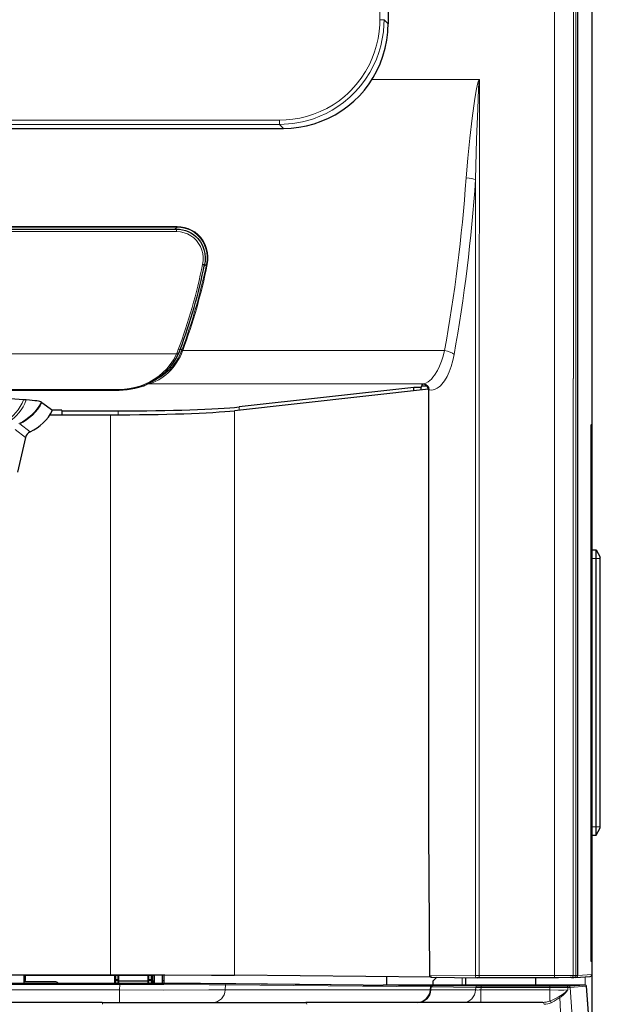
# Model space of a CAD drawing. Extents: x 460 to 909, y -34 to 836.
# Tile 4 of 5: x 771 to 909, y 139 to 374. Entities that reach past the tile are written whole.
import ezdxf

# ---------------------------------------------------------------- set-up
doc = ezdxf.new("R2010")
doc.units = 0

msp = doc.modelspace()

# ---------------------------------------------------------------- linework, layer by layer
at = {"color": 7, "lineweight": 30}
for p, q in [((907.342102, 584.47168), (907.342102, 149.4478)), ((907.332764, 583.369263), (907.328796, 277.418152)), ((858.742981, 372.955078), (858.742981, 372.996826)), ((903.921021, 366.776794), (903.918152, 146.138947)), ((570.86084, 348.051819), (833.813232, 348.04837)), ((833.813232, 348.04837), (833.852661, 348.04837)), ((596.31842, 324.031738), (808.355103, 324.028992)), ((800.423706, 286.627716), (800.200989, 286.627716)), ((800.623596, 286.627686), (800.423706, 286.627716)), ((866.642944, 286.273254), (866.777832, 286.678284)), ((866.915894, 287.092712), (866.777832, 286.678284)), ((866.777832, 286.678284), (866.915894, 286.609253)), ((866.948853, 287.092712), (866.915894, 287.092712)), ((866.915894, 286.609253), (866.915894, 287.092712)), ((868.026672, 286.609253), (866.915894, 286.609253)), ((610.007568, 285.674774), (794.664917, 285.672363)), ((771.87439, 283.354065), (744.880798, 285.310303)), ((868.360718, 285.87323), (822.112915, 280.746368)), ((864.929016, 286.293335), (823.230835, 281.639099)), ((864.929016, 285.492798), (864.929016, 286.293335)), ((866.642944, 286.273254), (864.929016, 286.293335)), ((866.642944, 285.6828), (866.642944, 286.273254)), ((868.368896, 285.73053), (868.367554, 180.772202)), ((772.517456, 283.307434), (771.87439, 283.354065)), ((776.150757, 282.782654), (776.250977, 282.707703)), ((776.250977, 282.707703), (778.764832, 280.828339)), ((778.138367, 279.765564), (792.549377, 279.765381)), ((781.003418, 280.828308), (778.764832, 280.828339)), ((781.003418, 280.828308), (781.052368, 280.681396)), ((781.052307, 279.765808), (781.052368, 280.681671)), ((781.052368, 280.681396), (794.443054, 280.681152)), ((907.07959, 277.293701), (907.077881, 149.480774)), ((907.328796, 277.418152), (907.07959, 277.293701)), ((772.356384, 274.367554), (770.409668, 266.098572)), ((907.342102, 245.537262), (907.342102, 247.537262)), ((907.342102, 247.537262), (908.342102, 247.537262)), ((908.342102, 245.537262), (908.342102, 247.537262)), ((908.342102, 247.537262), (909.342102, 245.805206)), ((907.342102, 245.537262), (907.342102, 181.537262)), ((908.342102, 181.537262), (908.342102, 245.537262)), ((909.342102, 245.537262), (909.342102, 245.805206)), ((909.342102, 181.537262), (909.342102, 245.537262)), ((868.367554, 180.772202), (868.599365, 146.185455)), ((907.342102, 179.537262), (907.342102, 181.537262)), ((908.342102, 179.537262), (908.342102, 181.537262)), ((908.342102, 179.537262), (909.342102, 181.269318)), ((909.342102, 181.269318), (909.342102, 181.537262)), ((907.342102, 179.537262), (908.342102, 179.537262)), ((907.077881, 149.480774), (907.369995, 149.444321)), ((907.369934, 146.369064), (907.369995, 149.444321)), ((612.121216, 146.24324), (792.547668, 146.240891)), ((771.992126, 146.213196), (771.992126, 146.241119)), ((802.992126, 146.213196), (771.992126, 146.213196)), ((771.992126, 144.223999), (771.992126, 146.171738)), ((771.992126, 146.171738), (802.992126, 146.171738)), ((772.34021, 144.934937), (772.34021, 146.171738)), ((793.592102, 145.766342), (793.592102, 146.171738)), ((793.592102, 145.766342), (793.842102, 145.766342)), ((793.592102, 144.512161), (793.592102, 145.621735)), ((793.592102, 145.621735), (793.842102, 145.621735)), ((793.592102, 144.512161), (793.592102, 145.621735)), ((793.592102, 145.621735), (793.842102, 145.621735)), ((793.648193, 145.621368), (793.648193, 145.766342)), ((793.648193, 145.621414), (793.648193, 145.766342)), ((793.842102, 145.049927), (793.842102, 146.171738)), ((794.442139, 145.049927), (794.442139, 146.171738)), ((794.442139, 144.871735), (794.442139, 146.171722)), ((794.49823, 145.903809), (794.442139, 145.903809)), ((794.49823, 145.903809), (794.49823, 146.171738)), ((794.49823, 145.725601), (794.49823, 145.903809)), ((794.49823, 145.725601), (794.49823, 145.903809)), ((794.49823, 145.766342), (794.592102, 145.766342)), ((794.49823, 144.223785), (794.49823, 145.725601)), ((794.49823, 144.223785), (794.49823, 145.725601)), ((794.49823, 145.621735), (794.592102, 145.621735)), ((794.49823, 145.621735), (794.592102, 145.621735)), ((794.592102, 145.650482), (794.592102, 146.170761)), ((794.592102, 144.830093), (794.592102, 145.650482)), ((801.592102, 144.218201), (801.592102, 146.171738)), ((801.592102, 145.650482), (801.592102, 146.170761)), ((801.592102, 145.68396), (801.648254, 145.68396)), ((801.592102, 144.830093), (801.592102, 145.650482)), ((801.648193, 144.574982), (801.648193, 146.171738)), ((801.648193, 145.68396), (801.648193, 146.171738)), ((801.648193, 145.766342), (801.742126, 145.766342)), ((801.648193, 144.574982), (801.648193, 145.68396)), ((801.648254, 145.621735), (801.742126, 145.621735)), ((801.648254, 145.621735), (801.742126, 145.621735)), ((801.742126, 145.049927), (801.742126, 146.171738)), ((802.342102, 145.049927), (802.342102, 146.171738)), ((802.342102, 146.171722), (802.342102, 144.871735)), ((802.398254, 145.903809), (802.342102, 145.903809)), ((802.398193, 145.903809), (802.398193, 146.171738)), ((802.398193, 144.217087), (802.398193, 145.725601)), ((802.398193, 144.217087), (802.398193, 145.725601)), ((802.398254, 145.903809), (802.398254, 145.725601)), ((802.398254, 145.903809), (802.398254, 145.725601)), ((802.398254, 145.766342), (802.592102, 145.766342)), ((802.398254, 145.621735), (802.592102, 145.621735)), ((802.398254, 145.621735), (802.592102, 145.621735)), ((802.592102, 145.766342), (802.592102, 146.171738)), ((802.592102, 144.512161), (802.592102, 145.621735)), ((802.592102, 144.512161), (802.592102, 145.621735)), ((802.648193, 145.366028), (802.648193, 146.171738)), ((802.648193, 145.366028), (802.648193, 146.171738)), ((802.778198, 144.216522), (802.648254, 145.701935)), ((802.992126, 146.232773), (802.992126, 146.213196)), ((802.992126, 146.171738), (802.992126, 144.216187)), ((804.992126, 144.212738), (804.992126, 146.229263)), ((805.34021, 144.934937), (805.34021, 146.228577)), ((869.07843, 145.689301), (822.111145, 146.153198)), ((858.440186, 143.81752), (858.440186, 145.794189)), ((869.149292, 145.684448), (880.005615, 145.57576)), ((870.355835, 145.672012), (869.421082, 144.737259)), ((870.355835, 145.672012), (869.421143, 144.737259)), ((877.221069, 145.603271), (877.221069, 143.817368)), ((877.22113, 145.603271), (877.22113, 143.817368)), ((880.463806, 145.574371), (880.005615, 145.57576)), ((898.415649, 145.574142), (880.463806, 145.574371)), ((893.942078, 143.817688), (893.942078, 145.574158)), ((902.439209, 145.59256), (903.034424, 145.632233)), ((903.458252, 145.640442), (903.425354, 145.639359)), ((903.458252, 145.640442), (906.902039, 145.870026)), ((907.342102, 146.204681), (907.342102, 87.337265)), ((792.604797, 144.22403), (702.34259, 144.22403)), ((772.34021, 144.934937), (771.992126, 144.934937)), ((774.324829, 144.62851), (771.992126, 144.62851)), ((779.324829, 144.62851), (774.324829, 144.62851)), ((793.592102, 144.223969), (793.592102, 144.512161)), ((793.592102, 144.223969), (793.592102, 144.512161)), ((793.842102, 145.049927), (793.842102, 144.871735)), ((794.442139, 145.049927), (793.842102, 145.049927)), ((793.842102, 145.049927), (793.842102, 144.871735)), ((793.842102, 144.223923), (793.842102, 144.871735)), ((793.842102, 144.223923), (793.842102, 144.871735)), ((794.442139, 144.871735), (794.442139, 145.049927)), ((794.442139, 144.223785), (794.442139, 144.871735)), ((794.442139, 144.223785), (794.442139, 144.871735)), ((794.592102, 144.830093), (801.592102, 144.830093)), ((794.592102, 144.223755), (794.592102, 144.830093)), ((794.592102, 144.223755), (794.592102, 144.830063)), ((801.592102, 144.218201), (801.592102, 144.830093)), ((801.648193, 144.218124), (801.648193, 144.574982)), ((801.648193, 144.218124), (801.648193, 144.574982)), ((801.742126, 144.871735), (801.742126, 145.049927)), ((802.342102, 145.049927), (801.742126, 145.049927)), ((801.742126, 144.871735), (801.742126, 145.049927)), ((801.742126, 144.218002), (801.742126, 144.871735)), ((801.742126, 144.218002), (801.742126, 144.871735)), ((802.342102, 145.049927), (802.342102, 144.871735)), ((802.342102, 144.217163), (802.342102, 144.871735)), ((802.342102, 144.217163), (802.342102, 144.871735)), ((802.592102, 144.975601), (802.648193, 144.975601)), ((802.592102, 144.975601), (802.648193, 144.975601)), ((802.592102, 144.216797), (802.592102, 144.512161)), ((802.592102, 144.216797), (802.592102, 144.512161)), ((802.648193, 144.975601), (802.648193, 145.366028)), ((802.648193, 144.975601), (802.648193, 145.366028)), ((804.992126, 144.934937), (805.34021, 144.934937)), ((805.34021, 144.212067), (805.34021, 144.934891)), ((852.779663, 143.83197), (822.421753, 144.135468)), ((856.098389, 143.81868), (857.582886, 143.817688)), ((905.781799, 143.817688), (857.582886, 143.817688)), ((868.853394, 142.644608), (868.910583, 143.364838)), ((869.315369, 143.642822), (869.313599, 143.642807)), ((869.494812, 143.645126), (869.315369, 143.642822)), ((869.421082, 144.737259), (869.421082, 143.817368)), ((869.421143, 144.737259), (869.421143, 143.817368)), ((906.895142, 132.682953), (906.080994, 143.540131)), ((790.622498, 139.697952), (702.34259, 139.697952)), ((790.622498, 139.697952), (839.136963, 139.697952)), ((895.606445, 139.697952), (839.136841, 139.697952))]:
    msp.add_line(p, q, dxfattribs=at)
at = {"color": 7, "lineweight": 15}
for p, q in [((858.742981, 372.996826), (857.79303, 373.946838)), ((903.502747, 366.776794), (903.499878, 146.131119)), ((880.442871, 359.659912), (854.894958, 359.660248)), ((880.52771, 359.684143), (854.909668, 359.684479)), ((880.442871, 359.659912), (880.52771, 359.683899)), ((880.503418, 359.599304), (880.442871, 359.659912)), ((880.503418, 359.599304), (880.528076, 359.683655)), ((571.811584, 349.993286), (832.86261, 349.989899)), ((832.862549, 348.999084), (832.86261, 349.989899)), ((571.811523, 349.002472), (832.862549, 348.999084)), ((833.813232, 348.04837), (832.862549, 348.999084)), ((808.484131, 324.65686), (596.174683, 324.659607)), ((808.484131, 324.498901), (596.174683, 324.501648)), ((808.484131, 324.498901), (807.921753, 324.028992)), ((808.355103, 323.423737), (808.355103, 324.028992)), ((808.484131, 324.498901), (808.484131, 324.65686)), ((596.31842, 323.426514), (808.355103, 323.423737)), ((815.466553, 315.690979), (814.938782, 315.227539)), ((808.332886, 294.335205), (596.339783, 294.337952)), ((809.299561, 295.568176), (809.575989, 295.136322)), ((809.575989, 295.136322), (809.59906, 295.198181)), ((809.764771, 294.999603), (809.787842, 295.062561)), ((872.223938, 295.061737), (809.787842, 295.062561)), ((800.623596, 286.627686), (800.651611, 286.795837)), ((867.237915, 287.141479), (801.472046, 287.142334)), ((802.185486, 287.240356), (802.234009, 287.254272)), ((866.948853, 287.092712), (867.237915, 287.141479)), ((879.559326, 288.393982), (879.557495, 146.075745)), ((880.465698, 288.392273), (880.463806, 146.074371)), ((898.417542, 288.392029), (898.415649, 146.074142)), ((898.417542, 288.405334), (898.417542, 288.404175)), ((898.417542, 288.40387), (898.417542, 288.392029)), ((902.906555, 288.402283), (902.904724, 146.091431)), ((794.664917, 285.805786), (610.007568, 285.808197)), ((794.664917, 285.805786), (794.664917, 285.672363)), ((868.368896, 285.73053), (868.55249, 285.692902)), ((792.549377, 279.765381), (792.547668, 146.240891)), ((794.443054, 279.76825), (794.443054, 280.681152)), ((822.112915, 280.746368), (822.111145, 146.153198)), ((823.230835, 280.8703), (823.230835, 281.639099)), ((770.936584, 277.587921), (773.447388, 275.714172)), ((769.845093, 276.24054), (772.356384, 274.367554)), ((907.342102, 245.537262), (908.342102, 245.537262)), ((908.342102, 245.537262), (909.342102, 245.537262)), ((907.342102, 181.537262), (908.342102, 181.537262)), ((908.342102, 181.537262), (909.342102, 181.537262)), ((794.442139, 145.725601), (794.49823, 145.725601)), ((794.442139, 145.725601), (794.49823, 145.725601)), ((802.342102, 145.725601), (802.398254, 145.725601)), ((802.342102, 145.725601), (802.398254, 145.725601)), ((868.599365, 146.185455), (879.557495, 146.075745)), ((876.421082, 143.817368), (876.421082, 145.611267)), ((876.421143, 143.817368), (876.421143, 145.611267)), ((880.463806, 146.074371), (879.557495, 146.075745)), ((880.463806, 145.574371), (880.463806, 146.074371)), ((898.415649, 146.074142), (880.463806, 146.074371)), ((898.415649, 145.574142), (898.415649, 146.074142)), ((902.904724, 146.091431), (903.499878, 146.131119)), ((903.918152, 146.138947), (907.369934, 146.369064)), ((905.742065, 145.792679), (905.742065, 143.817688)), ((609.881104, 144.215973), (794.804077, 144.215973)), ((609.881104, 143.936905), (794.804077, 143.936905)), ((792.604797, 144.22403), (702.34259, 144.22403)), ((793.842102, 144.871735), (794.442139, 144.871735)), ((793.842102, 144.871735), (794.442139, 144.871735)), ((794.804077, 143.936905), (794.747864, 142.674728)), ((794.804077, 144.215973), (794.804077, 143.936905)), ((801.742126, 144.871735), (802.342102, 144.871735)), ((801.742126, 144.871735), (802.342102, 144.871735)), ((819.979919, 143.861282), (819.927063, 142.674728)), ((819.979919, 143.861282), (868.911194, 143.371628)), ((820.25116, 144.14035), (869.393494, 143.64859)), ((852.776672, 143.831985), (822.418762, 144.135483)), ((905.781799, 143.817688), (857.582886, 143.817688)), ((868.910583, 143.364838), (869.003784, 143.360641)), ((868.94928, 142.674728), (869.003784, 143.360641)), ((869.003784, 143.360641), (879.647034, 143.254135)), ((869.275024, 143.639709), (879.918274, 143.533203)), ((869.317627, 143.642822), (869.315857, 143.642822)), ((879.621216, 142.674728), (879.647034, 143.254135)), ((879.918274, 143.533203), (880.912659, 143.530258)), ((880.886963, 142.674728), (880.912659, 143.25119)), ((880.912659, 143.530258), (880.912659, 143.25119)), ((880.912659, 143.530258), (897.287109, 143.530258)), ((880.912659, 143.25119), (897.287109, 143.25119)), ((897.287109, 143.530258), (897.287109, 143.25119)), ((901.579834, 143.263763), (897.287109, 143.25119)), ((897.314087, 142.674728), (897.287109, 143.25119)), ((901.591858, 142.674728), (901.579834, 143.263763)), ((901.839417, 143.553574), (905.781799, 143.817688)), ((902.137939, 143.274506), (906.080383, 143.53862)), ((902.137939, 143.274506), (902.876831, 132.682953)), ((906.894409, 132.682953), (906.080383, 143.53862)), ((794.747864, 142.674728), (609.937317, 142.674728)), ((794.747864, 139.697952), (794.747864, 142.674728)), ((819.927063, 142.674728), (868.855774, 142.674728)), ((868.94928, 142.674728), (879.621216, 142.674728)), ((880.886963, 139.697952), (880.886963, 142.674728)), ((897.314087, 142.674728), (880.886963, 142.674728)), ((897.314087, 139.995056), (897.314087, 142.674728)), ((899.727173, 140.879639), (900.112549, 132.682953))]:
    msp.add_line(p, q, dxfattribs=at)
for points in [[(857.79303, 373.946838), (857.764343, 372.746643), (857.625122, 371.049347), (857.372925, 369.376831), (857.010315, 367.732971), (856.539185, 366.121429), (855.961121, 364.545929), (855.277222, 363.010315), (854.393005, 361.354187), (853.380371, 359.760254), (852.241821, 358.237701), (850.98114, 356.796692), (849.603699, 355.44809), (848.11676, 354.203064), (846.796631, 353.249908), (845.412842, 352.382629), (843.97229, 351.606537), (842.482605, 350.926178), (840.952026, 350.345306), (839.65155, 349.939362), (838.334167, 349.605774), (837.005371, 349.345154), (836.013855, 349.198822), (835.021606, 349.092743), (834.013123, 349.025726), (832.862549, 348.999084)], [(856.79541, 373.942871), (856.767029, 372.766937), (856.628174, 371.103973), (856.376465, 369.466217), (856.014526, 367.857391), (855.544189, 366.281281), (854.967102, 364.741608), (854.284241, 363.242249), (853.372742, 361.579376), (852.325073, 359.983887), (851.144409, 358.466278), (849.835144, 357.038239), (849.134277, 356.361664), (848.403992, 355.712158), (847.054565, 354.642212), (845.62561, 353.668579), (844.12561, 352.798584), (842.564087, 352.038574), (840.951477, 351.39386), (839.29895, 350.868561), (837.700073, 350.482025), (836.086731, 350.207153), (834.470337, 350.043701), (832.86261, 349.989899)], [(877.343872, 336.221008), (877.73584, 340.959381), (878.230957, 345.704132), (878.809937, 350.457245), (879.466309, 355.162292), (879.841309, 357.455902), (879.983459, 358.198425), (880.152832, 358.938446), (880.242432, 359.246246), (880.365662, 359.550385), (880.442871, 359.659912)], [(879.609619, 335.855042), (879.86731, 345.463135), (880.126038, 352.677307), (880.331177, 357.369232), (880.420654, 358.872253), (880.448181, 359.20282), (880.488403, 359.531067), (880.503418, 359.599304)], [(808.484131, 324.65686), (809.369934, 324.603821), (810.243958, 324.444641), (811.092224, 324.180664), (811.901062, 323.815796), (812.657349, 323.356018), (813.435242, 322.73175), (814.116455, 322.011475), (814.69043, 321.211548), (815.149902, 320.34906), (815.494141, 319.430298), (815.716003, 318.481506), (815.816223, 317.518372), (815.797241, 316.555176), (815.662659, 315.60498)], [(808.484131, 324.498901), (809.358215, 324.446106), (810.220337, 324.28717), (811.056274, 324.02359), (811.852112, 323.659241), (812.594727, 323.200439), (813.354248, 322.579712), (814.016541, 321.864624), (814.571167, 321.071747), (815.011292, 320.218384), (815.328247, 319.338959), (815.530579, 318.432892), (815.619385, 317.514374), (815.596924, 316.596436), (815.466553, 315.690979)], [(808.355103, 323.423737), (809.24469, 323.361389), (810.117676, 323.174377), (810.954834, 322.86554), (811.737732, 322.441528), (812.444763, 321.916656), (813.067688, 321.301361), (813.596008, 320.610352), (814.0224, 319.859222), (814.349548, 319.042236), (814.563049, 318.19458), (814.66333, 317.33136), (814.652405, 316.466675), (814.533386, 315.61322)], [(794.664917, 285.805786), (795.909607, 285.85556), (797.135498, 286.002136), (798.329529, 286.240234), (799.590515, 286.599121), (800.796204, 287.053894), (801.9422, 287.598846), (803.025574, 288.229675), (804.092041, 288.980591), (805.084961, 289.821777), (805.999756, 290.752075), (806.830139, 291.770172), (807.568481, 292.874084), (807.970703, 293.589844), (808.332886, 294.335205)], [(802.234009, 287.254272), (803.104675, 287.597473), (804.108643, 288.126221), (805.168152, 288.830078), (805.735779, 289.274841), (806.2995, 289.770294), (807.035828, 290.511749), (807.742676, 291.348328), (808.40686, 292.282562), (808.794922, 292.918518), (809.156738, 293.593414), (809.476807, 294.279785), (809.764771, 294.999603)], [(803.113953, 288.010315), (803.977173, 288.461731), (804.881775, 289.040649), (805.79657, 289.74823), (806.687256, 290.579041), (807.54187, 291.546509), (808.336243, 292.655457), (808.702515, 293.263519), (809.043579, 293.907043), (809.575989, 295.136322)], [(867.237915, 287.141479), (867.506775, 287.201019), (867.778931, 287.301788), (868.327209, 287.619385), (868.697266, 287.915649), (869.065918, 288.27478), (869.441162, 288.705994), (869.810608, 289.197693), (870.511841, 290.333862), (871.026978, 291.374329), (871.492432, 292.521973), (871.89563, 293.758575), (872.223938, 295.061737)], [(868.55249, 285.692902), (869.135559, 285.658722), (869.505127, 285.706299), (869.984009, 285.848358), (870.45752, 286.080536), (870.923584, 286.40274), (871.266785, 286.703461), (871.603149, 287.054657), (872.226746, 287.871399), (872.809814, 288.868042), (873.341003, 290.033081), (873.794922, 291.303558), (874.180176, 292.690674), (874.489685, 294.162231)], [(801.480225, 287.146088), (802.068909, 287.214508), (802.185486, 287.240356)], [(902.904724, 146.091431), (901.955383, 146.081238), (898.415649, 146.074142)], [(820.25116, 144.14035), (810.895996, 144.192352), (794.804077, 144.215973)], [(819.979919, 143.861282), (816.097839, 143.892761), (805.280029, 143.930695), (794.804077, 143.936905)], [(822.418762, 144.135483), (816.35199, 144.176788), (806.180908, 144.210358)], [(869.315857, 143.642822), (869.210815, 143.641281), (869.209717, 143.641144), (869.219727, 143.640533), (869.275024, 143.639709)], [(869.317627, 143.642822), (869.511963, 143.64563), (869.514465, 143.645874), (869.498413, 143.647003), (869.393494, 143.64859)], [(819.927063, 142.674728), (816.014404, 142.64566), (805.202026, 142.637863), (794.747864, 142.674728)], [(901.591858, 142.674728), (900.676941, 142.636993), (899.377563, 142.632446), (897.314087, 142.674728)], [(899.573486, 141.122208), (898.840942, 140.726898), (898.058228, 140.314453), (897.314087, 139.995056)], [(899.727173, 140.879639), (899.072876, 140.42218), (898.355713, 139.945923), (897.647217, 139.576355)], [(901.591858, 142.674728), (901.462952, 142.513031), (900.972778, 142.025848), (900.341858, 141.558807), (899.573486, 141.122208)], [(901.591858, 142.674728), (901.082153, 141.989517), (900.590942, 141.507034), (899.991333, 141.049164), (899.727173, 140.879639)]]:
    msp.add_lwpolyline(points, dxfattribs=at)
at = {"color": 7, "lineweight": 30}
for points in [[(833.852661, 348.048401), (835.688843, 348.118713), (837.514648, 348.323547), (839.320251, 348.661926), (841.095764, 349.13205), (842.831543, 349.731476), (844.518188, 350.45694), (846.146606, 351.304565), (847.707825, 352.269775), (849.192261, 353.346375), (850.593262, 354.529358), (851.90332, 355.812317), (853.115234, 357.188293), (854.222656, 358.649902), (855.219482, 360.189209), (856.100464, 361.797913), (856.860901, 363.467316), (857.527832, 365.283966), (858.052063, 367.147186), (858.430664, 369.045715), (858.661316, 370.968201)], [(808.355103, 324.028992), (809.062683, 323.992615), (809.764709, 323.883087), (810.452087, 323.700867), (811.116028, 323.447876), (811.747925, 323.127472), (812.339905, 322.744446), (812.885254, 322.304565), (813.378418, 321.814575), (814.011414, 321.001099), (814.508789, 320.115051), (814.867004, 319.179657), (815.08667, 318.21579), (815.170898, 317.24176), (815.12439, 316.273621), (815.023315, 315.63855)], [(794.664917, 285.672363), (795.6297, 285.700745), (796.582336, 285.784363), (797.51532, 285.920502), (798.423218, 286.105713), (799.302734, 286.3367), (800.152161, 286.610413), (800.970947, 286.924316), (801.759155, 287.27655), (802.51709, 287.665741), (803.245117, 288.090881), (803.94342, 288.551422), (804.935242, 289.308228), (805.859253, 290.144653), (806.712463, 291.061859), (807.48999, 292.060913), (808.184631, 293.1427), (808.787231, 294.306366)], [(792.547668, 146.240891), (805.502075, 146.228241), (816.687744, 146.190964), (822.111145, 146.153198)], [(902.439209, 145.59256), (902.132385, 145.585815), (899.406494, 145.574707), (898.415649, 145.574142)], [(822.421753, 144.135468), (814.024414, 144.187073), (806.180908, 144.210358)], [(868.910583, 143.364838), (868.980347, 143.534576), (869.143982, 143.63385), (869.313599, 143.642807)]]:
    msp.add_lwpolyline(points, dxfattribs=at)
at = {"color": 7, "lineweight": 15}
for centre, radius, start, end in [((419492.625, 372.38736), 418594.217538, 179.964707, 180.011497), ((419368.4375, 372.388977), 418465.52518, 179.964707, 180.011497), ((505851.40625, 360.201813), 504947.906905, 179.985279, 179.999254), ((124585.046875, 406.797455), 123728.250421, 179.977616, 180.015213), ((857.033081, 455.538269), 81.595371, 269.833136, 270.533633), ((-61883.320312, 378.657593), 62763.850581, 359.917599, 359.98268), ((-61879.941406, 378.657562), 62759.568174, 359.917595, 359.960924), ((680.574402, 342.884766), 136.706864, 339.629144, 348.492911), ((681.433472, 342.981628), 136.783276, 339.553234, 348.491253), ((681.181824, 342.953552), 137.233541, 339.57541, 348.504854), ((795.557556, 300.189667), 14.05291, 335.379786, 339.62838), ((802.257385, 287.454773), 0.202787, 188.982869, 263.350064), ((765.901672, 288.237091), 11.610412, 294.599279, 331.978715), ((765.960083, 288.07135), 11.604718, 295.393582, 332.471389), ((903.95636, 133.333603), 12.805901, 90.170914, 92.042782), ((856.218689, 613.175659), 469.356673, 269.579818, 269.985313), ((880.080078, 75.004379), 68.251531, 89.301069, 90.363539), ((897.927368, 625.421997), 481.891671, 269.923875, 270.401339), ((901.242737, 161.074371), 17.53127, 270.196543, 271.950515), ((901.517334, 162.232162), 18.968143, 270.188989, 271.875185), ((869.110779, 141.972931), 0.719699, 102.958162, 110.966429), ((899.000244, 140.589096), 0.782836, 21.786475, 42.922654), ((895.643921, 144.562729), 4.864183, 269.558576, 290.084633), ((895.968384, 143.523376), 4.289927, 269.591115, 293.041852)]:
    msp.add_arc(centre, radius, start, end, dxfattribs=at)
at = {"color": 7, "lineweight": 30}
for centre, radius, start, end in [((124350.601562, 406.803711), 123491.863656, 179.923835, 180.015691), ((505825.21875, 360.202332), 504921.280813, 179.985279, 179.999254), ((833.678467, 372.989716), 25.064486, 355.373902, 359.920843), ((681.195923, 342.954651), 136.586766, 339.580495, 348.463565), ((795.61438, 300.358582), 14.49668, 335.323794, 339.58011), ((800.623657, 286.827545), 0.199843, 212.370898, 269.98842), ((866.945374, 285.641754), 1.451057, 41.820879, 89.861855), ((867.043579, 285.718689), 1.325937, 0.513813, 42.173126), ((768.535645, 286.143097), 11.527566, 295.2189, 332.545073), ((774.296509, 273.911011), 1.993107, 115.21704, 166.758331), ((903.516663, 128.725632), 16.913702, 90.289486, 91.632718), ((903.421387, 146.134842), 0.496266, 274.264358, 0.473572), ((906.869324, 146.369751), 0.500718, 273.745578, 359.921558), ((779.324829, 143.62851), 1, 36.547314, 89.999818), ((792.880554, -6371.142578), 6515.366566, 89.883036, 90.002427), ((856.214722, 614.366943), 470.547842, 269.581724, 269.985832), ((905.781799, 143.5177), 0.3, 4.288426, 90.000003), ((865.663452, 142.897949), 3.2, 269.999997, 355.459237)]:
    msp.add_arc(centre, radius, start, end, dxfattribs=at)
at = {"color": 7, "lineweight": 15}
for centre, major_axis, ratio, start_param, end_param in [((786.585754, 364.805603), (0.204895, -193.608871), 0.473842, 1.2017797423, 1.4221122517), ((789.843689, 364.283447), (-0.102722, -194.962357), 0.465462, 1.2031323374, 1.4247048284), ((877.343872, 335.855042), (2.49408, -0.172134), 0.146046, 0.4413923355, 1.5808737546), ((814.533386, 315.738525), (0.489929, -0.099976), 0.245835, 4.7625134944, 6.2831497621), ((815.662659, 315.65564), (0.195984, -0.039894), 0.248509, 3.2316929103, 4.7629255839), ((808.332886, 294.515076), (0.454346, -0.208725), 0.330683, 4.8631415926, 6.2831863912), ((808.731506, 295.475159), (0.468567, -0.174423), 0.335125, 4.8364883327, 6.2831745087), ((809.764771, 295.072571), (0.187317, -0.07003), 0.344593, 3.234568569, 4.8404940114), ((809.787842, 295.134521), (0.187378, -0.069855), 0.339827, 3.2343968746, 4.8383768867), ((872.223877, 294.162292), (2.46051, -0.442467), 0.35483, 0.469041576, 1.6345133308), ((802.185486, 287.438477), (0.049927, -0.193672), 0.87632, 4.6765709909, 5.9972098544), ((867.237915, 285.692932), (0.161987, -1.441467), 0.905287, 1.4694010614, 3.0180774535), ((763.584412, 288.436279), (-0.835815, -11.535759), 0.809535, 0.519776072, 1.1739988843), ((764.23584, 288.409515), (-0.129395, -11.565277), 0.799823, 0.4649995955, 1.122881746), ((880.01062, 146.075729), (-0.005005, -0.499977), 0.9063, 4.7214509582, 6.2942177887), ((902.405945, 146.091446), (0.033264, -0.498894), 0.997553, 0.0000908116, 1.5043779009), ((903.001099, 146.131119), (0.033264, -0.498894), 0.997553, 0.0000908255, 1.5043779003), ((820.25116, 143.840347), (0.002991, 0.299988), 0.906425, 0.0110394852, 1.5100527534), ((869.275024, 143.339722), (0.002991, 0.299988), 0.906425, 0.011039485, 1.5100527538), ((869.393494, 143.348587), (0.002991, 0.299988), 0.906425, 0.0110394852, 0.2016524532), ((879.918274, 143.233215), (0.002991, 0.299988), 0.906425, 0.0110394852, 1.5100527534), ((901.302856, 143.242828), (0.003418, -0.29998), 0.925654, 1.6300541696, 3.1292725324), ((901.839417, 143.253571), (-0.020081, 0.299332), 0.997576, 4.7154708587, 6.2161294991), ((905.781799, 143.5177), (0.020081, -0.299332), 0.997576, 1.5738782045, 3.0745368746), ((905.781799, 143.5177), (-0.299133, -0.02243), 0.069562, 3.0717816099, 3.1415926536), ((817.033936, 142.897949), (0, -3.199997), 0.906308, 0, 1.5009831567), ((866.056152, 142.897949), (0, -3.199997), 0.906308, 0, 1.5009831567), ((876.728149, 142.897949), (0, -3.199997), 0.906308, 0, 1.5009831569), ((880.901245, 142.897949), (1.407593, 0.147583), 0.155862, 3.554532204, 4.685891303), ((790.622498, 139.197952), (0, 0.5), 0.082784, 4.7822021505, 6.2831853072), ((839.136963, 139.197952), (0, -0.5), 0.545208, 1.6406095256, 3.1415926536), ((895.606445, 139.197952), (0, 0.5), 0.664224, 4.7822021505, 6.2831853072), ((897.314087, 139.541489), (0.199524, -0.458466), 0.652149, 1.3675067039, 2.5531330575)]:
    msp.add_ellipse(centre, major_axis=major_axis, ratio=ratio, start_param=start_param, end_param=end_param, dxfattribs=at)
at = {"color": 7, "lineweight": 30}
for centre, major_axis, ratio, start_param, end_param in [((756.769165, 282.711365), (19.429138, 0.000183), 0.052372, 0.0699393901, 0.6257031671), ((792.549316, 281.479126), (32.700134, -0.000427), 0.052408, 4.7123924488, 5.8416172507), ((794.445129, 282.347717), (31.800171, -0.00042), 0.052408, 4.7123235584, 5.8442523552), ((869.151001, 146.184464), (0.551331, -0.022522), 0.906051, 3.1846582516, 4.7574250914)]:
    msp.add_ellipse(centre, major_axis=major_axis, ratio=ratio, start_param=start_param, end_param=end_param, dxfattribs=at)

doc.saveas('drawing.dxf')
